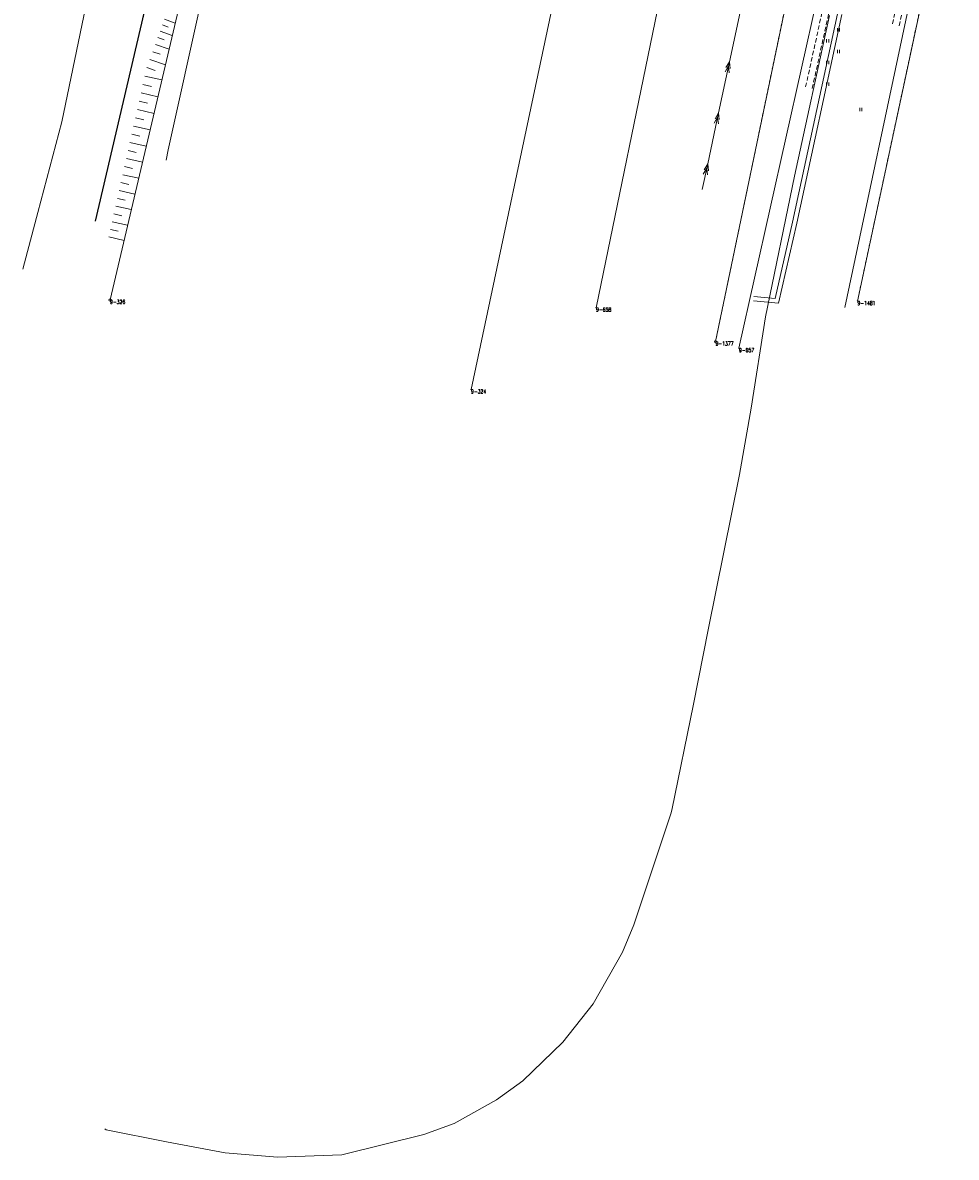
# Model space of a CAD drawing. Header units: metres. Extents: x 7427346 to 7428402, y 5774471 to 5775252.
# Tile 1 of 24: x 7427733 to 7427948, y 5774471 to 5774731. Entities that reach past the tile are written whole.
import ezdxf
from ezdxf.enums import TextEntityAlignment as Align

# ---------------------------------------------------------------- set-up
doc = ezdxf.new("R2010")
doc.units = ezdxf.units.M
doc.header["$MEASUREMENT"] = 0
for name, pattern in [('2_1', [0]), ('2_OTKC', [1.5, 1, -0.5]), ('2_OTKG', [1.5, 1, -0.5]), ('2_OTKJ', [2, 1.5, -0.5]), ('2_OTKK', [0]), ('2_OTRK', [1.75, 1.25, -0.5]), ('2_OTZI', [1.5, 1, -0.5]), ('2_OTZT', [1.5, 1, -0.5]), ('4_SUEP_A', [0]), ('4_SUKP', [0]), ('4_SUWP', [0]), ('GDE', [0]), ('GUZ', [1, 0.5, -0.5])]:
    doc.linetypes.add(name, pattern=pattern)
doc.layers.get('0').update_dxf_attribs({"color": 250, "linetype": 'CONTINUOUS', "lineweight": 100})
for name, color, linetype, lineweight in [('Dzialki', 7, 'GDE', 18), ('Numery_punktow', 7, 'CONTINUOUS', 9), ('OTK_L_0', 7, '2_OTKJ', 18), ('OTK_L_1', 7, '2_OTKK', 25), ('OTK_L_2', 7, '2_OTKC', 18), ('OTK_L_3', 7, '2_OTKG', 18), ('OTR_L_1', 7, '2_OTRK', 18), ('OTZ_L_3', 7, '2_OTZT', 18), ('Punkty', 7, 'CONTINUOUS', 18), ('SUEP_L_0', 1, '4_SUEP_A', 18), ('SUWP_L_0', 5, '4_SUWP', 18), ('Uzytki', 3, 'GUZ', 18)]:
    doc.layers.add(name, color=color, linetype=linetype, lineweight=lineweight)
doc.layers.add('SUKP_L_0', color=7, linetype='4_SUKP', lineweight=18, true_color=0x803300)
doc.styles.get("Standard").update_dxf_attribs({"font": 'Simplex.SHX', "width": 0.75})

# ---------------------------------------------------------------- blocks, each defined once
blk = doc.blocks.new('GRT')
at = {"linetype": 'Continuous'}
blk.add_circle((0, 0), 0.25, dxfattribs=at)
blk = doc.blocks.new('GRO')
at = {"linetype": 'Continuous'}
blk.add_circle((0, 0), 0.045, dxfattribs=at)
blk = doc.blocks.new('2_OTZT')
at = {"linetype": 'Continuous'}
for p, q in [((-0.2625, -0.375), (-0.2625, 0.375)), ((0.2625, -0.375), (0.2625, 0.375))]:
    blk.add_line(p, q, dxfattribs=at)

msp = doc.modelspace()

# ---------------------------------------------------------------- linework, layer by layer
at = {"layer": 'Dzialki'}
for p, q in [((7427865.04, 5774665.73), (7427898.92, 5774830.13)), ((7427926.97, 5774823.43), (7427892.51, 5774657.94)), ((7427897.89, 5774656.42), (7427934.82, 5774821.56)), ((7427782.77, 5774792.51), (7427753.31, 5774667.51)), ((7427836.3, 5774646.95), (7427865.22, 5774783.32)), ((7427925.14, 5774667.25), (7427947.86, 5774773.32))]:
    msp.add_line(p, q, dxfattribs=at)
at = {"layer": 'OTK_L_0', "linetype": '2_OTKJ'}
msp.add_line((7427749.94, 5774685.64), (7427773.24, 5774784.96), dxfattribs=at)
at = {"layer": 'OTK_L_1', "linetype": '2_OTKK'}
msp.add_line((7427749.94, 5774685.64), (7427773.24, 5774784.96), dxfattribs=at)
at = {"layer": 'OTK_L_2', "linetype": '2_OTKC'}
for p, q in [((7427913.22, 5774716.45), (7427927.93, 5774783.31)), ((7427914.74, 5774716.1), (7427929.46, 5774783.01)), ((7427943.38, 5774777.34), (7427933.16, 5774730.88)), ((7427934.71, 5774730.52), (7427944.91, 5774776.97))]:
    msp.add_line(p, q, dxfattribs=at)
at = {"layer": 'OTK_L_3', "linetype": '2_OTKG'}
msp.add_line((7427943.38, 5774777.34), (7427933.16, 5774730.88), dxfattribs=at)
at = {"layer": 'OTR_L_1', "linetype": '2_1'}
for p, q in [((7427765.81, 5774732.02), (7427768.3, 5774731.12)), ((7427764.83, 5774729.3), (7427767.63, 5774728.29)), ((7427765.34, 5774730.7), (7427766.66, 5774730.22)), ((7427764.3, 5774727.81), (7427765.78, 5774727.28)), ((7427763.12, 5774724.56), (7427764.8, 5774723.96)), ((7427763.73, 5774726.24), (7427766.88, 5774725.1)), ((7427762.48, 5774722.79), (7427766.03, 5774721.5)), ((7427761.32, 5774718.96), (7427765.23, 5774718.08)), ((7427761.8, 5774720.9), (7427763.69, 5774720.22)), ((7427760.88, 5774717.02), (7427762.83, 5774716.58)), ((7427760.45, 5774715.08), (7427764.32, 5774714.22)), ((7427759.59, 5774711.25), (7427763.42, 5774710.39)), ((7427760.02, 5774713.16), (7427761.94, 5774712.73)), ((7427759.16, 5774709.34), (7427761.07, 5774708.92)), ((7427758.32, 5774705.57), (7427760.2, 5774705.15)), ((7427758.74, 5774707.45), (7427762.52, 5774706.6)), ((7427757.89, 5774703.7), (7427761.64, 5774702.86)), ((7427757.48, 5774701.83), (7427759.34, 5774701.42)), ((7427756.65, 5774698.14), (7427758.49, 5774697.72)), ((7427757.06, 5774699.98), (7427760.77, 5774699.15)), ((7427756.24, 5774696.3), (7427759.9, 5774695.48)), ((7427755.42, 5774692.67), (7427759.05, 5774691.85)), ((7427755.83, 5774694.48), (7427757.65, 5774694.07)), ((7427755.01, 5774690.86), (7427756.82, 5774690.46)), ((7427754.21, 5774687.28), (7427756, 5774686.88)), ((7427754.61, 5774689.07), (7427758.2, 5774688.26)), ((7427753.81, 5774685.5), (7427757.36, 5774684.71)), ((7427753.02, 5774681.98), (7427756.54, 5774681.19)), ((7427753.41, 5774683.74), (7427755.18, 5774683.34))]:
    msp.add_line(p, q, dxfattribs=at)
at = {"layer": 'OTZ_L_3', "linetype": '2_OTZI'}
msp.add_line((7427914.74, 5774716.1), (7427929.46, 5774783.01), dxfattribs=at)
at = {"layer": 'SUEP_L_0', "linetype": '4_SUEP_A'}
for p, q in [((7427900.54, 5774744.93), (7427895.7, 5774722.25)), ((7427895.7, 5774722.25), (7427893.2, 5774710.51)), ((7427895.49, 5774721.27), (7427894.69, 5774719.91)), ((7427895.7, 5774722.25), (7427894.9, 5774720.89)), ((7427895.67, 5774719.7), (7427895.49, 5774721.27)), ((7427895.88, 5774720.68), (7427895.7, 5774722.25)), ((7427893.2, 5774710.51), (7427890.7, 5774698.78)), ((7427892.99, 5774709.54), (7427892.19, 5774708.17)), ((7427893.2, 5774710.51), (7427892.4, 5774709.15)), ((7427893.17, 5774707.97), (7427892.99, 5774709.54)), ((7427893.38, 5774708.94), (7427893.2, 5774710.51)), ((7427890.7, 5774698.78), (7427889.45, 5774692.91)), ((7427890.49, 5774697.8), (7427889.69, 5774696.44)), ((7427890.7, 5774698.78), (7427889.9, 5774697.42)), ((7427890.67, 5774696.23), (7427890.49, 5774697.8)), ((7427890.88, 5774697.21), (7427890.7, 5774698.78))]:
    msp.add_line(p, q, dxfattribs=at)
at = {"layer": 'SUKP_L_0', "linetype": '4_SUKP'}
for p, q in [((7427758.37, 5774786.45), (7427742.25, 5774708.41)), ((7427766.7, 5774702.01), (7427775.23, 5774740.4)), ((7427937.45, 5774737.56), (7427922.21, 5774665.8)), ((7427910.23, 5774685.41), (7427920.56, 5774733.29)), ((7427921.54, 5774733.07), (7427911.21, 5774685.19)), ((7427742.25, 5774708.41), (7427733.23, 5774674.59)), ((7427766.18, 5774699.66), (7427766.7, 5774702.01)), ((7427906.21, 5774667.82), (7427910.23, 5774685.41)), ((7427911.21, 5774685.19), (7427906.99, 5774666.74)), ((7427906.99, 5774666.74), (7427901.22, 5774667.34)), ((7427901.32, 5774668.34), (7427906.21, 5774667.82))]:
    msp.add_line(p, q, dxfattribs=at)
at = {"layer": 'SUWP_L_0', "linetype": '4_SUWP'}
for p, q in [((7427910.69, 5774695.96), (7427918.73, 5774732.85)), ((7427904.03, 5774663.67), (7427910.69, 5774695.96)), ((7427900.72, 5774642.68), (7427904.03, 5774663.67)), ((7427898.01, 5774627.39), (7427900.72, 5774642.68)), ((7427890.78, 5774591.76), (7427898.01, 5774627.39)), ((7427887.45, 5774574.63), (7427890.78, 5774591.76)), ((7427882.44, 5774550.26), (7427887.45, 5774574.63)), ((7427873.73, 5774523.95), (7427882.2, 5774549.45)), ((7427882.2, 5774549.45), (7427882.44, 5774550.26)), ((7427871.1, 5774517.7), (7427873.73, 5774523.95)), ((7427864.38, 5774505.81), (7427871.1, 5774517.7)), ((7427857.37, 5774497.01), (7427864.38, 5774505.81)), ((7427848.2, 5774488.08), (7427857.37, 5774497.01)), ((7427842.19, 5774483.77), (7427848.2, 5774488.08)), ((7427832.46, 5774478.29), (7427842.19, 5774483.77)), ((7427752.09, 5774477.06), (7427752.46, 5774476.82)), ((7427752.46, 5774476.82), (7427766.32, 5774474.06)), ((7427825.46, 5774475.8), (7427832.46, 5774478.29)), ((7427766.32, 5774474.06), (7427779.79, 5774471.59)), ((7427806.6, 5774471.1), (7427825.46, 5774475.8)), ((7427779.79, 5774471.59), (7427791.8, 5774470.53)), ((7427791.8, 5774470.53), (7427806.6, 5774471.1))]:
    msp.add_line(p, q, dxfattribs=at)
at = {"layer": 'Uzytki'}
for p, q in [((7427892.51, 5774657.94), (7427926.97, 5774823.43)), ((7427947.86, 5774773.32), (7427925.14, 5774667.25))]:
    msp.add_line(p, q, dxfattribs=at)

# ---------------------------------------------------------------- block references
at = {"layer": 'OTZ_L_3'}
for p in [(7427920.77, 5774729.57), (7427918.27, 5774727.07), (7427920.77, 5774724.57), (7427918.27, 5774722.07), (7427918.27, 5774717.07), (7427925.91, 5774711.25)]:
    msp.add_blockref('2_OTZT', p, dxfattribs=at)
at = {"layer": 'Punkty'}
for name, p in [('GRT', (7427753.31, 5774667.51)), ('GRO', (7427925.14, 5774667.25)), ('GRO', (7427865.04, 5774665.73)), ('GRT', (7427892.51, 5774657.94)), ('GRO', (7427897.89, 5774656.42)), ('GRO', (7427836.3, 5774646.95))]:
    msp.add_blockref(name, p, dxfattribs=at)

# ---------------------------------------------------------------- texts
at = {"layer": 'Numery_punktow', "width": 0.7}
for s, p in [('9-326', (7427753.31, 5774667.51)), ('9-1481', (7427925.14, 5774667.25)), ('9-658', (7427865.04, 5774665.73)), ('9-1377', (7427892.51, 5774657.94)), ('9-657', (7427897.89, 5774656.42)), ('9-324', (7427836.3, 5774646.95))]:
    msp.add_text(s, height=0.9, dxfattribs=at).set_placement(p, align=Align.TOP_LEFT)

doc.saveas('drawing.dxf')
